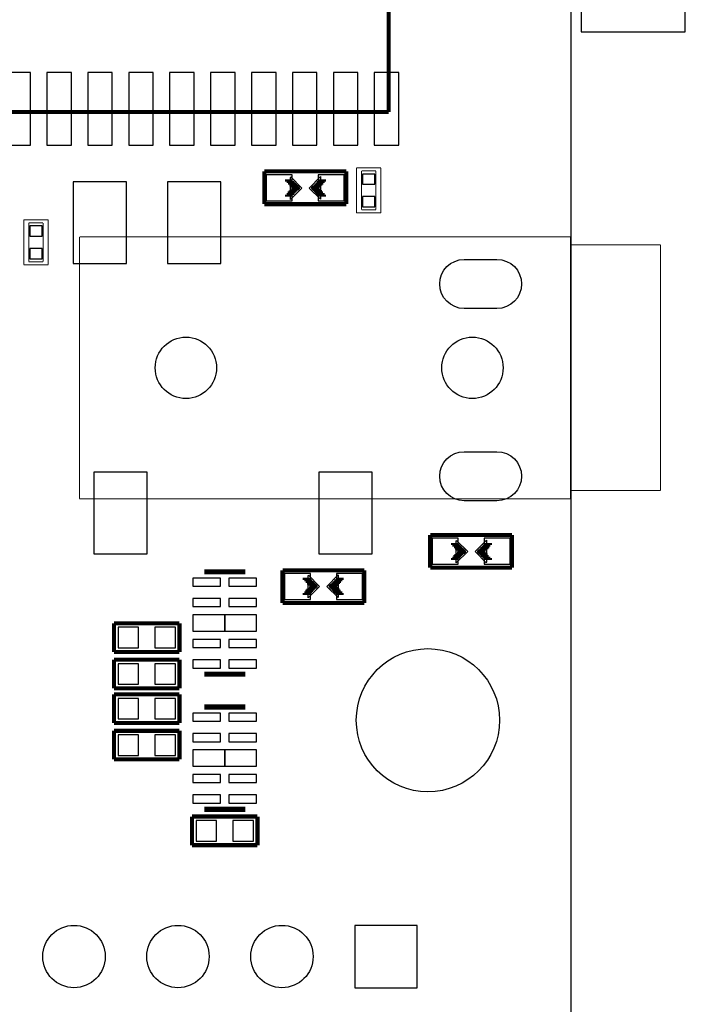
# Model space of a CAD drawing. Extents: x 0 to 59, y 0 to 85.
# Tile 4 of 8: x 42.5 to 58.8, y 16.6 to 40.6. Entities that reach past the tile are written whole.
import ezdxf

# ---------------------------------------------------------------- set-up
doc = ezdxf.new("R2010")
doc.units = 0
for name, color, linetype in [('BG_OUTLINE', 2, 'CONTINUOUS'), ('PG_SILKSCREEN_BOTTOM', 3, 'CONTINUOUS'), ('PIN_BOTTOM', 4, 'CONTINUOUS')]:
    doc.layers.add(name, color=color, linetype=linetype)

msp = doc.modelspace()

# ---------------------------------------------------------------- linework, layer by layer
at = {"layer": 'BG_OUTLINE'}
msp.add_lwpolyline([(3.005023, 0), (53.054402, 0, 0.404077), (56.00192, 2.947492), (56.00192, 82.002986, 0.414126), (53.00312, 85.001684), (3.03342, 85.001684, 0.419609), (0, 81.968391), (0, 3.004998, 0.414196)], format="xyb", close=True, dxfattribs=at)
at = {"layer": 'PG_SILKSCREEN_BOTTOM'}
for points in [[(56.248605, 53.484221), (56.248605, 40.327021)], [(58.788605, 40.327021), (58.788605, 53.484221)], [(56.248605, 40.327021), (58.788605, 40.327021)]]:
    msp.add_lwpolyline(points, dxfattribs=at)
for points, const_width in [([(51.54041, 38.365989), (51.54041, 41.565982)], 0.1), ([(37.4904, 38.365989), (51.54041, 38.365989)], 0.1), ([(50.505106, 36.912702), (48.50511, 36.912702)], 0.100101), ([(48.50511, 36.912702), (48.50511, 36.112704)], 0.100101), ([(50.505106, 36.112704), (50.505106, 36.912702)], 0.100101), ([(50.754001, 36.99891), (50.754001, 35.89909)], 0.0254), ([(51.353999, 36.99891), (50.754001, 36.99891)], 0.0254), ([(51.229006, 36.924005), (50.878994, 36.924005)], 0.0254), ([(50.878994, 36.924005), (50.878994, 35.973995)], 0.0254), ([(51.229006, 35.973995), (51.229006, 36.924005)], 0.0254), ([(51.353999, 35.89909), (51.353999, 36.99891)], 0.0254), ([(49.200308, 36.690503), (49.009808, 36.690503)], 0.0508), ([(49.238408, 36.652403), (49.047908, 36.652403)], 0.0508), ([(49.276508, 36.614303), (49.086008, 36.614303)], 0.0508), ([(49.301908, 36.576203), (49.111408, 36.576203)], 0.0508), ([(49.708308, 36.563503), (49.898808, 36.563503)], 0.0508), ([(49.733708, 36.588903), (49.924208, 36.588903)], 0.0508), ([(49.759108, 36.614303), (49.949608, 36.614303)], 0.0508), ([(49.784508, 36.652403), (49.975008, 36.652403)], 0.0508), ([(49.822608, 36.690503), (50.013108, 36.690503)], 0.0508), ([(49.200308, 36.322203), (49.009808, 36.322203)], 0.0508), ([(49.238408, 36.360303), (49.047908, 36.360303)], 0.0508), ([(49.263808, 36.398403), (49.073308, 36.398403)], 0.0508), ([(49.289208, 36.423803), (49.098708, 36.423803)], 0.0508), ([(49.314608, 36.449203), (49.124108, 36.449203)], 0.0508), ([(49.340008, 36.550803), (49.149508, 36.550803)], 0.0508), ([(49.352708, 36.474603), (49.162208, 36.474603)], 0.0508), ([(49.365408, 36.525403), (49.174908, 36.525403)], 0.0508), ([(49.378108, 36.500003), (49.187608, 36.500003)], 0.0508), ([(49.644808, 36.512703), (49.835308, 36.512703)], 0.0508), ([(49.657508, 36.487303), (49.848008, 36.487303)], 0.0508), ([(49.670208, 36.538103), (49.860708, 36.538103)], 0.0508), ([(49.682908, 36.461903), (49.873408, 36.461903)], 0.0508), ([(49.721008, 36.436503), (49.911508, 36.436503)], 0.0508), ([(49.746408, 36.398403), (49.936908, 36.398403)], 0.0508), ([(49.784508, 36.360303), (49.975008, 36.360303)], 0.0508), ([(49.822608, 36.322203), (50.013108, 36.322203)], 0.0508), ([(48.50511, 36.112704), (50.505106, 36.112704)], 0.100101), ([(50.754001, 35.89909), (51.353999, 35.89909)], 0.0254), ([(50.878994, 35.973995), (51.229006, 35.973995)], 0.0254), ([(43.225999, 35.72891), (42.626001, 35.72891)], 0.0254), ([(42.626001, 35.72891), (42.626001, 34.62909)], 0.0254), ([(43.101006, 35.654005), (42.750994, 35.654005)], 0.0254), ([(42.750994, 35.654005), (42.750994, 34.703995)], 0.0254), ([(43.101006, 34.703995), (43.101006, 35.654005)], 0.0254), ([(43.225999, 34.62909), (43.225999, 35.72891)], 0.0254), ([(43.987999, 35.312299), (43.987999, 28.913582)], 0.0254), ([(55.991303, 35.311588), (43.98932, 35.311588)], 0.0254), ([(55.988001, 35.312883), (55.988001, 28.914293)], 0.0254), ([(58.184009, 35.116592), (55.984013, 35.116592)], 0.0254), ([(55.984013, 35.116592), (55.984013, 29.116604)], 0.0254), ([(58.184009, 29.116604), (58.184009, 35.116592)], 0.0254), ([(42.750994, 34.703995), (43.101006, 34.703995)], 0.0254), ([(42.626001, 34.62909), (43.225999, 34.62909)], 0.0254), ([(55.984013, 29.116604), (58.184009, 29.116604)], 0.0254), ([(55.978323, 28.911601), (43.988304, 28.911601)], 0.0254), ([(54.556203, 28.02702), (52.556207, 28.02702)], 0.100101), ([(52.556207, 28.02702), (52.556207, 27.227022)], 0.100101), ([(54.556203, 27.227022), (54.556203, 28.02702)], 0.100101), ([(53.251405, 27.804821), (53.060905, 27.804821)], 0.0508), ([(53.289505, 27.766721), (53.099005, 27.766721)], 0.0508), ([(53.327605, 27.728621), (53.137105, 27.728621)], 0.0508), ([(53.353005, 27.690521), (53.162505, 27.690521)], 0.0508), ([(53.391105, 27.665121), (53.200605, 27.665121)], 0.0508), ([(53.721305, 27.652421), (53.911805, 27.652421)], 0.0508), ([(53.759405, 27.677821), (53.949905, 27.677821)], 0.0508), ([(53.784805, 27.703221), (53.975305, 27.703221)], 0.0508), ([(53.810205, 27.728621), (54.000705, 27.728621)], 0.0508), ([(53.835605, 27.766721), (54.026105, 27.766721)], 0.0508), ([(53.873705, 27.804821), (54.064205, 27.804821)], 0.0508), ([(53.251405, 27.436521), (53.060905, 27.436521)], 0.0508), ([(53.289505, 27.474621), (53.099005, 27.474621)], 0.0508), ([(53.314905, 27.512721), (53.124405, 27.512721)], 0.0508), ([(53.340305, 27.538121), (53.149805, 27.538121)], 0.0508), ([(53.365705, 27.563521), (53.175205, 27.563521)], 0.0508), ([(53.403805, 27.588921), (53.213305, 27.588921)], 0.0508), ([(53.416505, 27.639721), (53.226005, 27.639721)], 0.0508), ([(53.429205, 27.614321), (53.238705, 27.614321)], 0.0508), ([(53.695905, 27.627021), (53.886405, 27.627021)], 0.0508), ([(53.708605, 27.601621), (53.899105, 27.601621)], 0.0508), ([(53.734005, 27.576221), (53.924505, 27.576221)], 0.0508), ([(53.772105, 27.550821), (53.962605, 27.550821)], 0.0508), ([(53.797505, 27.512721), (53.988005, 27.512721)], 0.0508), ([(53.835605, 27.474621), (54.026105, 27.474621)], 0.0508), ([(53.873705, 27.436521), (54.064205, 27.436521)], 0.0508), ([(50.949403, 27.16342), (48.949407, 27.16342)], 0.100101), ([(48.949407, 27.16342), (48.949407, 26.363422)], 0.100101), ([(50.949403, 26.363422), (50.949403, 27.16342)], 0.100101), ([(52.556207, 27.227022), (54.556203, 27.227022)], 0.100101), ([(47.036304, 27.124406), (48.036302, 27.124406)], 0.127), ([(49.631905, 26.953921), (49.441405, 26.953921)], 0.0508), ([(50.254205, 26.953921), (50.444705, 26.953921)], 0.0508), ([(49.670005, 26.915821), (49.479505, 26.915821)], 0.0508), ([(49.708105, 26.877721), (49.517605, 26.877721)], 0.0508), ([(49.733505, 26.839621), (49.543005, 26.839621)], 0.0508), ([(49.746205, 26.712621), (49.555705, 26.712621)], 0.0508), ([(49.771605, 26.814221), (49.581105, 26.814221)], 0.0508), ([(49.784305, 26.738021), (49.593805, 26.738021)], 0.0508), ([(49.797005, 26.788821), (49.606505, 26.788821)], 0.0508), ([(49.809705, 26.763421), (49.619205, 26.763421)], 0.0508), ([(50.076405, 26.776121), (50.266905, 26.776121)], 0.0508), ([(50.089105, 26.750721), (50.279605, 26.750721)], 0.0508), ([(50.101805, 26.801521), (50.292305, 26.801521)], 0.0508), ([(50.114505, 26.725321), (50.305005, 26.725321)], 0.0508), ([(50.139905, 26.826921), (50.330405, 26.826921)], 0.0508), ([(50.152605, 26.699921), (50.343105, 26.699921)], 0.0508), ([(50.165305, 26.852321), (50.355805, 26.852321)], 0.0508), ([(50.190705, 26.877721), (50.381205, 26.877721)], 0.0508), ([(50.216105, 26.915821), (50.406605, 26.915821)], 0.0508), ([(49.631905, 26.585621), (49.441405, 26.585621)], 0.0508), ([(49.670005, 26.623721), (49.479505, 26.623721)], 0.0508), ([(49.695405, 26.661821), (49.504905, 26.661821)], 0.0508), ([(49.720805, 26.687221), (49.530305, 26.687221)], 0.0508), ([(50.178005, 26.661821), (50.368505, 26.661821)], 0.0508), ([(50.216105, 26.623721), (50.406605, 26.623721)], 0.0508), ([(50.254205, 26.585621), (50.444705, 26.585621)], 0.0508), ([(48.949407, 26.363422), (50.949403, 26.363422)], 0.100101), ([(46.431403, 25.868808), (44.831406, 25.868808)], 0.1), ([(44.831406, 25.868808), (44.831406, 25.168809)], 0.1), ([(46.431403, 25.168809), (46.431403, 25.868808)], 0.1), ([(44.831406, 25.168809), (46.431403, 25.168809)], 0.1), ([(46.431403, 24.979808), (44.831406, 24.979808)], 0.1), ([(44.831406, 24.979808), (44.831406, 24.279809)], 0.1), ([(46.431403, 24.279809), (46.431403, 24.979808)], 0.1), ([(47.036304, 24.624411), (48.036302, 24.624411)], 0.127), ([(44.831406, 24.279809), (46.431403, 24.279809)], 0.1), ([(46.431403, 24.128908), (44.831381, 24.128908)], 0.1), ([(44.831381, 24.128908), (44.831381, 23.428909)], 0.1), ([(46.431403, 23.428909), (46.431403, 24.128908)], 0.1), ([(48.036505, 23.822406), (47.036507, 23.822406)], 0.127), ([(44.831381, 23.428909), (46.431403, 23.428909)], 0.1), ([(46.431403, 23.239908), (44.831381, 23.239908)], 0.1), ([(44.831381, 23.239908), (44.831381, 22.539909)], 0.1), ([(46.431403, 22.539909), (46.431403, 23.239908)], 0.1), ([(44.831381, 22.539909), (46.431403, 22.539909)], 0.1), ([(48.336403, 21.144408), (46.736406, 21.144408)], 0.1), ([(46.736406, 21.144408), (46.736406, 20.444409)], 0.1), ([(48.036505, 21.322411), (47.036507, 21.322411)], 0.127), ([(48.336403, 20.444409), (48.336403, 21.144408)], 0.1), ([(46.736406, 20.444409), (48.336403, 20.444409)], 0.1)]:
    msp.add_lwpolyline(points, dxfattribs=dict(at, const_width=const_width))
for points in [[(49.149508, 36.779403), (49.422507, 36.506302), (49.143209, 36.227004), (49.143209, 36.766703), (49.149508, 36.766703)], [(49.200308, 36.677803), (49.365408, 36.512703), (49.193907, 36.341304), (49.193907, 36.665103), (49.200308, 36.665103)], [(49.873408, 36.233303), (49.600307, 36.506302), (49.879707, 36.785702), (49.879707, 36.246003), (49.873408, 36.246003)], [(49.822608, 36.334903), (49.657508, 36.500003), (49.828907, 36.671402), (49.828907, 36.347603), (49.822608, 36.347603)], [(53.200605, 27.893721), (53.473604, 27.62062), (53.194306, 27.341322), (53.194306, 27.881021), (53.200605, 27.881021)], [(53.251405, 27.792121), (53.416505, 27.627021), (53.245004, 27.455622), (53.245004, 27.779421), (53.251405, 27.779421)], [(53.924505, 27.347621), (53.651404, 27.62062), (53.930804, 27.90002), (53.930804, 27.360321), (53.924505, 27.360321)], [(53.873705, 27.449221), (53.708605, 27.614321), (53.880004, 27.78572), (53.880004, 27.461921), (53.873705, 27.461921)], [(49.581105, 27.042821), (49.854206, 26.769822), (49.574806, 26.490422), (49.574806, 27.030121), (49.581105, 27.030121)], [(50.305005, 26.496721), (50.032006, 26.769822), (50.311304, 27.04912), (50.311304, 26.509421), (50.305005, 26.509421)], [(49.631905, 26.941221), (49.797005, 26.776121), (49.625606, 26.604722), (49.625606, 26.928521), (49.631905, 26.928521)], [(50.254205, 26.598321), (50.089105, 26.763421), (50.260606, 26.93482), (50.260606, 26.611021), (50.254205, 26.611021)]]:
    msp.add_lwpolyline(points, close=True, dxfattribs=at)
at = {"layer": 'PIN_BOTTOM'}
for points in [[(42.790415, 37.553494), (42.790415, 39.328496), (42.190416, 39.328496), (42.190416, 37.553494)], [(43.790413, 37.553494), (43.790413, 39.328496), (43.190414, 39.328496), (43.190414, 37.553494)], [(44.790411, 37.553494), (44.790411, 39.328496), (44.190412, 39.328496), (44.190412, 37.553494)], [(45.790434, 37.553494), (45.790434, 39.328496), (45.190435, 39.328496), (45.190435, 37.553494)], [(46.790432, 37.553494), (46.790432, 39.328496), (46.190433, 39.328496), (46.190433, 37.553494)], [(47.79043, 37.553494), (47.79043, 39.328496), (47.190431, 39.328496), (47.190431, 37.553494)], [(48.790428, 37.553494), (48.790428, 39.328496), (48.190429, 39.328496), (48.190429, 37.553494)], [(49.790426, 37.553494), (49.790426, 39.328496), (49.190427, 39.328496), (49.190427, 37.553494)], [(50.790424, 37.553494), (50.790424, 39.328496), (50.190425, 39.328496), (50.190425, 37.553494)], [(51.790422, 37.553494), (51.790422, 39.328496), (51.190423, 39.328496), (51.190423, 37.553494)], [(48.552608, 36.830203), (48.552608, 36.195203), (49.187608, 36.195203), (49.187608, 36.830203)], [(49.822608, 36.830203), (49.822608, 36.195203), (50.457608, 36.195203), (50.457608, 36.830203)], [(51.204, 36.849063), (50.904, 36.849063), (50.904, 36.599152), (51.204, 36.599152)], [(45.13801, 34.661602), (45.13801, 36.661598), (43.838012, 36.661598), (43.838012, 34.661602)], [(47.438005, 34.661602), (47.438005, 36.661598), (46.138008, 36.661598), (46.138008, 34.661602)], [(51.204, 36.298848), (50.904, 36.298848), (50.904, 36.048937), (51.204, 36.048937)], [(42.776, 35.329152), (43.076, 35.329152), (43.076, 35.579063), (42.776, 35.579063)], [(42.776, 34.778937), (43.076, 34.778937), (43.076, 35.028848), (42.776, 35.028848)], [(45.638009, 27.561591), (45.638009, 29.561587), (44.338011, 29.561587), (44.338011, 27.561591)], [(51.138023, 27.561591), (51.138023, 29.561587), (49.838026, 29.561587), (49.838026, 27.561591)], [(52.603705, 27.944521), (52.603705, 27.309521), (53.238705, 27.309521), (53.238705, 27.944521)], [(53.873705, 27.944521), (53.873705, 27.309521), (54.508705, 27.309521), (54.508705, 27.944521)], [(47.436418, 26.974419), (46.761413, 26.974419), (46.761413, 26.774419), (47.436418, 26.774419)], [(48.311397, 26.974419), (47.636392, 26.974419), (47.636392, 26.774419), (48.311397, 26.774419)], [(49.631905, 26.445921), (49.631905, 27.080921), (48.996905, 27.080921), (48.996905, 26.445921)], [(50.901905, 26.445921), (50.901905, 27.080921), (50.266905, 27.080921), (50.266905, 26.445921)], [(47.436418, 26.47442), (46.761413, 26.47442), (46.761413, 26.27442), (47.436418, 26.27442)], [(48.311397, 26.47442), (47.636392, 26.47442), (47.636392, 26.27442), (48.311397, 26.27442)], [(47.536405, 26.074421), (46.7614, 26.074421), (46.7614, 25.674422), (47.536405, 25.674422)], [(48.31141, 26.074421), (47.536405, 26.074421), (47.536405, 25.674422), (48.31141, 25.674422)], [(45.431405, 25.268809), (45.431405, 25.768808), (44.931406, 25.768808), (44.931406, 25.268809)], [(46.331429, 25.268809), (46.331429, 25.768808), (45.83143, 25.768808), (45.83143, 25.268809)], [(47.436418, 25.474422), (46.761413, 25.474422), (46.761413, 25.274422), (47.436418, 25.274422)], [(48.311397, 25.474422), (47.636392, 25.474422), (47.636392, 25.274422), (48.311397, 25.274422)], [(45.431405, 24.379809), (45.431405, 24.879808), (44.931406, 24.879808), (44.931406, 24.379809)], [(46.331429, 24.379809), (46.331429, 24.879808), (45.83143, 24.879808), (45.83143, 24.379809)], [(47.436418, 24.974423), (46.761413, 24.974423), (46.761413, 24.774423), (47.436418, 24.774423)], [(48.311397, 24.974423), (47.636392, 24.974423), (47.636392, 24.774423), (48.311397, 24.774423)], [(45.431405, 23.528884), (45.431405, 24.028883), (44.931406, 24.028883), (44.931406, 23.528884)], [(46.331429, 23.528884), (46.331429, 24.028883), (45.83143, 24.028883), (45.83143, 23.528884)], [(46.761413, 23.472419), (47.436418, 23.472419), (47.436418, 23.672419), (46.761413, 23.672419)], [(47.636392, 23.472419), (48.311397, 23.472419), (48.311397, 23.672419), (47.636392, 23.672419)], [(45.431405, 22.639884), (45.431405, 23.139883), (44.931406, 23.139883), (44.931406, 22.639884)], [(46.331429, 22.639884), (46.331429, 23.139883), (45.83143, 23.139883), (45.83143, 22.639884)], [(46.761413, 22.97242), (47.436418, 22.97242), (47.436418, 23.17242), (46.761413, 23.17242)], [(47.636392, 22.97242), (48.311397, 22.97242), (48.311397, 23.17242), (47.636392, 23.17242)], [(46.7614, 22.372422), (47.536405, 22.372422), (47.536405, 22.772421), (46.7614, 22.772421)], [(47.536405, 22.372422), (48.31141, 22.372422), (48.31141, 22.772421), (47.536405, 22.772421)], [(46.761413, 21.972422), (47.436418, 21.972422), (47.436418, 22.172422), (46.761413, 22.172422)], [(47.636392, 21.972422), (48.311397, 21.972422), (48.311397, 22.172422), (47.636392, 22.172422)], [(46.761413, 21.472423), (47.436418, 21.472423), (47.436418, 21.672423), (46.761413, 21.672423)], [(47.636392, 21.472423), (48.311397, 21.472423), (48.311397, 21.672423), (47.636392, 21.672423)], [(47.336405, 20.544384), (47.336405, 21.044383), (46.836406, 21.044383), (46.836406, 20.544384)], [(48.236429, 20.544384), (48.236429, 21.044383), (47.73643, 21.044383), (47.73643, 20.544384)], [(52.236421, 16.961002), (52.236421, 18.485002), (50.712421, 18.485002), (50.712421, 16.961002)]]:
    msp.add_lwpolyline(points, close=True, dxfattribs=at)
for points in [[(54.188004, 33.561604), (53.388006, 33.561604, -1), (53.388006, 34.761602), (54.188004, 34.761602, -1)], [(54.188004, 28.861588), (53.388006, 28.861588, -1), (53.388006, 30.061586), (54.188004, 30.061586, -1)]]:
    msp.add_lwpolyline(points, format="xyb", close=True, dxfattribs=at)
for centre, radius in [((46.587994, 32.111594), 0.749999), ((53.588006, 32.111594), 0.749999), ((52.501419, 23.497997), 1.749996), ((43.854421, 17.723002), 0.762), ((46.394421, 17.723002), 0.762), ((48.934421, 17.723002), 0.762)]:
    msp.add_circle(centre, radius, dxfattribs=at)

doc.saveas('drawing.dxf')
